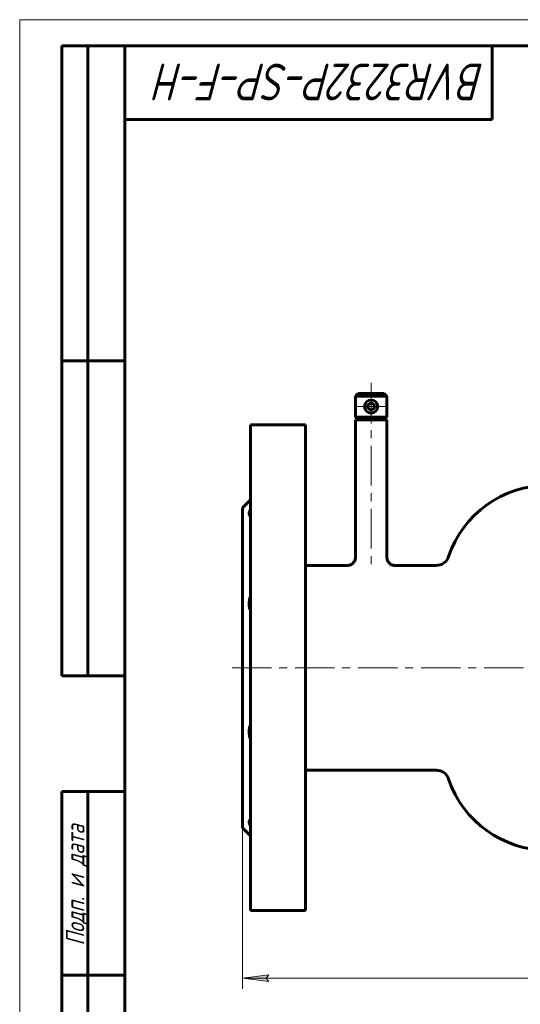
# Model space of a CAD drawing. Header units: millimetres. Extents: x 0 to 420, y 0 to 297.
# Tile 2 of 19: x 0 to 95, y 109 to 297. Entities that reach past the tile are written whole.
import ezdxf

# ---------------------------------------------------------------- set-up
doc = ezdxf.new("R2010")
doc.units = ezdxf.units.MM
for name, pattern in [('K5LT_AXLED', [12, 7.5, -1.5, 1.5, -1.5]), ('K5LT_BASIC', [0]), ('K5LT_THIN', [0])]:
    doc.linetypes.add(name, pattern=pattern)
doc.layers.add('Системный слой', color=7, linetype='Continuous')
doc.layers.add('Системный слой (1)', color=7, linetype='Continuous', true_color=0x6c6c6c)
doc.styles.add('KDIMTEXTSTYLE', font='GOST_AU.SHX', dxfattribs={"width": 0.96, "oblique": 15, "height": 5})
doc.styles.add('KTEXTSTYLE', font='GOST_AU.SHX', dxfattribs={"width": 0.96, "height": 5})
doc.dimstyles.new('KDIMSTYLE (0.50)', dxfattribs={"dimtxt": 5, "dimasz": 1, "dimexe": 2, "dimexo": 0, "dimgap": 1, "dimtad": 1, "dimlfac": 2, "dimtxsty": 'KDIMTEXTSTYLE', "dimsah": 1, "dimcen": 0, "dimdle": 1, "dimadec": 0, "dimazin": 0, "dimtfac": 0.667, "dimtmove": 0, "dimatfit": 3, "dimfxl": 1, "dimtvp": 1, "dimtolj": 1, "dimtzin": 0, "dimarcsym": 0})

# ---------------------------------------------------------------- blocks, each defined once
blk = doc.blocks.new('U0')
at = {"layer": 'Системный слой (1)', "color": 150, "linetype": 'K5LT_BASIC', "lineweight": 60, "true_color": 0x0080ff}
for p, q in [((43.94, 173.56), (43.94, 219.81)), ((43.94, 127.31), (43.94, 173.56))]:
    blk.add_line(p, q, dxfattribs=at)
blk = doc.blocks.new('U4')
at = {"layer": 'Системный слой (1)', "color": 150, "linetype": 'K5LT_BASIC', "lineweight": 60, "true_color": 0x0080ff}
for p, q in [((62.44, 193.06), (54.44, 193.06)), ((79.31, 193.06), (71.44, 193.06))]:
    blk.add_line(p, q, dxfattribs=at)
blk = doc.blocks.new('U7')
at = {"layer": 'Системный слой (1)', "color": 150, "linetype": 'K5LT_BASIC', "lineweight": 60, "true_color": 0x0080ff}
for p, q in [((54.44, 173.56), (54.44, 219.81)), ((54.44, 127.31), (54.44, 173.56))]:
    blk.add_line(p, q, dxfattribs=at)
blk = doc.blocks.new('D0')
at = {"layer": 'Системный слой (1)'}
for points in [[(47.44, 113.78), (46.94, 114.44), (47.44, 115.09), (42.44, 114.44)], [(197.44, 114.44), (192.44, 115.09), (192.94, 114.44), (192.44, 113.78)]]:
    blk.add_hatch(color=7, dxfattribs=at).paths.add_polyline_path(points)
at = {"layer": 'Системный слой (1)', "color": 7, "linetype": 'K5LT_THIN', "lineweight": 18}
for p, q in [((42.44, 143.06), (42.44, 112.44)), ((197.44, 143.06), (197.44, 112.44)), ((42.44, 114.44), (47.44, 115.09)), ((47.44, 113.78), (42.44, 114.44)), ((42.44, 114.44), (197.44, 114.44)), ((47.44, 115.09), (46.94, 114.44)), ((46.94, 114.44), (47.44, 113.78)), ((192.94, 114.44), (192.44, 115.09)), ((192.44, 115.09), (197.44, 114.44)), ((197.44, 114.44), (192.44, 113.78)), ((192.44, 113.78), (192.94, 114.44))]:
    blk.add_line(p, q, dxfattribs=at)
blk.add_wipeout([(112.02, 115.44), (112.02, 122.82), (127.23, 122.82), (127.23, 115.44)]).dxf.layer = 'Системный слой (1)'
at = {"layer": 'Системный слой (1)', "color": 7, "char_height": 5, "attachment_point": 1, "style": 'KTEXTSTYLE'}
for s, insert in [('\\H5.0;\\W1.000;\\Q15;\\Q15;\\W0.965;310', (112.02, 122.02)), ('\\H5.0;\\W1.000;\\Q15;\\Q15;\\W0.965;±', (120.22, 122.02)), ('\\H5.0;\\W1.000;\\Q15;\\Q15;\\W0.965;3', (123.13, 122.02))]:
    blk.add_mtext(s, dxfattribs=dict(at, insert=insert))
blk = doc.blocks.new('KDIMARROW_01')
at = {"layer": 'Системный слой'}
blk.add_hatch(color=0, dxfattribs=at).paths.add_polyline_path([(0, 0), (-5, 0.66), (-4.5, 0), (-5, -0.66)])
at = {"layer": 'Системный слой', "color": 0, "linetype": 'K5LT_THIN', "lineweight": 18}
for p, q in [((-4.5, 0), (-5, 0.66)), ((-5, 0.66), (0, 0)), ((0, 0), (-5, -0.66)), ((-5, -0.66), (-4.5, 0))]:
    blk.add_line(p, q, dxfattribs=at)
at = {"layer": 'Системный слой (1)', "color": 0, "linetype": 'K5LT_THIN', "lineweight": 18}
blk.add_line((328.68, 173.56), (328.18, 173.56), dxfattribs=at)
blk = doc.blocks.new('U40')
at = {"layer": 'Системный слой (1)', "color": 30, "linetype": 'K5LT_AXLED', "lineweight": 18, "true_color": 0xff8000}
for q in [(66.94, 226.56), (63.69, 223.31), (70.19, 223.31), (66.94, 220.06)]:
    blk.add_line((66.94, 223.31), q, dxfattribs=at)
blk = doc.blocks.new('U54')
at = {"color": 7, "linetype": 'K5LT_THIN', "lineweight": 18}
for p, q in [((0, 0), (0, 297)), ((0, 297), (420, 297))]:
    blk.add_line(p, q, dxfattribs=at)
at = {"color": 150, "linetype": 'K5LT_BASIC', "lineweight": 60, "true_color": 0x0080ff}
for p, q in [((8, 172), (8, 292)), ((20, 292), (8, 292)), ((13, 172), (13, 292)), ((20, 5), (20, 292)), ((20, 292), (415, 292)), ((90, 292), (90, 278)), ((90, 278), (20, 278)), ((20, 232), (8, 232)), ((20, 172), (8, 172)), ((8, 5), (8, 150)), ((20, 150), (8, 150)), ((13, 5), (13, 150)), ((20, 115), (8, 115))]:
    blk.add_line(p, q, dxfattribs=at)
at = {"color": 7, "attachment_point": 1, "style": 'KTEXTSTYLE'}
for s, insert, char_height, rotation in [('\\H5.0;\\W1.000;\\Q15;\\Q15;\\W0.965;\\H7.00;BVR3232P-SP-F-H', (88.59, 281.64), 7, 180), ('\\H5.0;\\W1.000;\\Q15;\\Q15;\\W0.965;\\H3.50;Подп. и дата', (8.82, 120.66), 3.5, 90)]:
    blk.add_mtext(s, dxfattribs=dict(at, insert=insert, char_height=char_height, rotation=rotation))

msp = doc.modelspace()

# ---------------------------------------------------------------- linework, layer by layer
at = {"layer": 'Системный слой (1)', "color": 30, "linetype": 'K5LT_AXLED', "lineweight": 18, "true_color": 0xff8000}
for p, q in [((66.9386, 227.8079), (66.9386, 192.0701)), ((40.4386, 173.5579), (199.4386, 173.5579))]:
    msp.add_line(p, q, dxfattribs=at)
at = {"layer": 'Системный слой (1)', "color": 150, "linetype": 'K5LT_BASIC', "lineweight": 60, "true_color": 0x0080ff}
for p, q in [((64.4386, 225.8079), (63.9386, 225.3079)), ((63.9386, 225.3079), (63.9386, 221.3079)), ((69.9386, 225.3079), (63.9386, 225.3079)), ((69.4386, 225.8079), (64.4386, 225.8079)), ((69.4386, 225.8079), (69.9386, 225.3079)), ((69.9386, 225.3079), (69.9386, 221.3079)), ((69.9386, 221.3079), (63.9386, 221.3079)), ((64.4386, 220.8079), (63.9386, 221.3079)), ((69.4386, 220.8079), (69.9386, 221.3079)), ((54.4386, 219.8079), (43.9386, 219.8079)), ((63.9386, 220.8079), (63.9386, 194.5579)), ((69.9386, 220.8079), (63.9386, 220.8079)), ((69.9386, 220.8079), (69.9386, 194.5579)), ((42.4386, 204.0579), (43.9386, 205.5579)), ((42.4386, 173.5579), (42.4386, 204.0579)), ((42.4386, 143.0579), (42.4386, 173.5579)), ((79.3118, 154.0579), (54.4386, 154.0579)), ((42.4386, 143.0579), (43.9386, 141.5579)), ((54.4386, 127.3079), (43.9386, 127.3079))]:
    msp.add_line(p, q, dxfattribs=at)
for centre, radius, start, end in [((66.9386, 223.3079), 1.25, 0, 180), ((66.9386, 223.3079), 1.25, 180, 0), ((66.9386, 223.3079), 0.625, 0, 180), ((66.9386, 223.3079), 0.625, 180, 0), ((100.5636, 188.375), 19.9329, 90, 161.325308), ((79.3118, 195.5579), 2.5, 270, 341.325308), ((79.3118, 151.5579), 2.5, 18.674692, 90), ((100.5636, 158.7408), 19.9329, 198.674692, 270)]:
    msp.add_arc(centre, radius, start, end, dxfattribs=at)
for points, knots in [([(43.9386, 203.6258), (43.8802, 203.5175), (43.8313, 203.4154), (43.7536, 203.2247), (43.725, 203.136), (43.6903, 202.973), (43.6849, 202.9014), (43.6973, 202.7775), (43.7152, 202.7252), (43.7728, 202.6422), (43.8106, 202.6116), (43.8818, 202.5782), (43.909, 202.5692), (43.9386, 202.5625)], [0.00059821, 0.00059821, 0.00059821, 0.00059821, 1.04848124, 1.04848124, 2.09696247, 2.09696247, 3.15057376, 3.15057376, 4.20418504, 4.20418504, 5.20659752, 5.20659752, 5.74122193, 5.74122193, 5.74122193, 5.74122193]), ([(63.9386, 194.5579), (63.9386, 194.4927), (63.9343, 194.4265), (63.9169, 194.295), (63.9036, 194.229), (63.8681, 194.0983), (63.8455, 194.0333), (63.7914, 193.9061), (63.7596, 193.8439), (63.6872, 193.7237), (63.6467, 193.666), (63.5573, 193.5561), (63.5088, 193.5045), (63.4045, 193.4081), (63.3489, 193.3635), (63.2321, 193.283), (63.1707, 193.2468), (63.0446, 193.184), (62.9793, 193.157), (62.8472, 193.113), (62.78, 193.0957), (62.6457, 193.0707), (62.5784, 193.0629), (62.4869, 193.0585), (62.4627, 193.0579), (62.4386, 193.0579)], [0, 0, 0, 0, 1.50610529, 1.50610529, 3.04231582, 3.04231582, 4.61280294, 4.61280294, 6.21069348, 6.21069348, 7.82636482, 7.82636482, 9.45053407, 9.45053407, 11.07929109, 11.07929109, 12.70340833, 12.70340833, 14.31271377, 14.31271377, 15.89703413, 15.89703413, 17.44696504, 17.44696504, 17.99869606, 17.99869606, 17.99869606, 17.99869606]), ([(69.9386, 194.5579), (69.9386, 194.4928), (69.9429, 194.4268), (69.9602, 194.2954), (69.9735, 194.2294), (70.009, 194.0987), (70.0315, 194.0337), (70.0856, 193.9066), (70.1173, 193.8444), (70.1897, 193.7242), (70.2301, 193.6666), (70.3194, 193.5567), (70.3679, 193.505), (70.4722, 193.4085), (70.5278, 193.364), (70.6445, 193.2834), (70.7058, 193.2472), (70.8319, 193.1843), (70.897, 193.1573), (71.029, 193.1133), (71.0961, 193.0959), (71.2304, 193.0709), (71.2977, 193.063), (71.3896, 193.0585), (71.4142, 193.0579), (71.4386, 193.0579)], [0, 0, 0, 0, 1.50372599, 1.50372599, 3.03893925, 3.03893925, 4.60933795, 4.60933795, 6.20630736, 6.20630736, 7.82104073, 7.82104073, 9.44525205, 9.44525205, 11.07406209, 11.07406209, 12.69735769, 12.69735769, 14.30530327, 14.30530327, 15.88825082, 15.88825082, 17.43834922, 17.43834922, 17.99869597, 17.99869597, 17.99869597, 17.99869597]), ([(43.9386, 187.0758), (43.909, 186.9915), (43.8818, 186.9069), (43.8106, 186.6626), (43.7728, 186.5019), (43.7152, 186.1695), (43.6973, 186.0024), (43.6849, 185.6747), (43.6903, 185.514), (43.725, 185.2002), (43.7536, 185.0517), (43.8313, 184.7695), (43.8802, 184.6357), (43.9386, 184.5087)], [0.46468187, 0.46468187, 0.46468187, 0.46468187, 0.99575627, 0.99575627, 1.99151254, 1.99151254, 3.03812765, 3.03812765, 4.08474276, 4.08474276, 5.12626188, 5.12626188, 6.16718676, 6.16718676, 6.16718676, 6.16718676]), ([(43.9386, 162.6071), (43.8802, 162.4801), (43.8313, 162.3463), (43.7536, 162.0641), (43.725, 161.9156), (43.6903, 161.6018), (43.6849, 161.4411), (43.6973, 161.1134), (43.7152, 160.9463), (43.7728, 160.6139), (43.8106, 160.4533), (43.8818, 160.2089), (43.909, 160.1243), (43.9386, 160.04)], [0.00059821, 0.00059821, 0.00059821, 0.00059821, 1.04848124, 1.04848124, 2.09696247, 2.09696247, 3.15057376, 3.15057376, 4.20418504, 4.20418504, 5.20659752, 5.20659752, 5.74121388, 5.74121388, 5.74121388, 5.74121388])]:
    msp.add_open_spline(points, degree=3, knots=knots, dxfattribs=at)

# ---------------------------------------------------------------- block references
at = {"layer": 'Системный слой (1)'}
for name in ['U40', 'U0', 'U7', 'U4']:
    msp.add_blockref(name, (0, 0), dxfattribs=at)

# ---------------------------------------------------------------- next in the draw order: dimensions: what is measured, and where the dimension line sits
at = {"layer": 'Системный слой (1)', "color": 7}
dim = msp.add_linear_dim(base=(42.4386, 114.4366), p1=(197.4386, 143.0579), p2=(42.4386, 143.0579), dimstyle='KDIMSTYLE (0.50)', override={"dimexo": 0, "dimpost": '\\H5.0;\\W0.965;\\Q15;<>', "dimblk1": 'KDIMARROW_01', "dimblk2": 'KDIMARROW_01', "dimse1": 0, "dimse2": 0, "dimclrt": 7, "dimtol": 1, "dimtp": 3, "dimtm": 3, "dimtdec": 5, "dimtolj": 1}, dxfattribs=at)
dim.commit()
dim.dimension.update_dxf_attribs({"geometry": 'D0', "text_midpoint": (119.9386, 114.4366), "dimtype": 160})

# ---------------------------------------------------------------- next in the draw order: linework, layer by layer
at = {"layer": 'Системный слой (1)', "color": 150, "linetype": 'K5LT_BASIC', "lineweight": 60, "true_color": 0x0080ff}
msp.add_open_spline([(43.9386, 144.5533), (43.909, 144.5466), (43.8818, 144.5376), (43.8106, 144.5042), (43.7728, 144.4737), (43.7152, 144.3906), (43.6973, 144.3384), (43.6849, 144.2144), (43.6903, 144.1428), (43.725, 143.9798), (43.7536, 143.8911), (43.8313, 143.7004), (43.8802, 143.5984), (43.9386, 143.49)], degree=3, knots=[0.46468187, 0.46468187, 0.46468187, 0.46468187, 0.99575627, 0.99575627, 1.99151254, 1.99151254, 3.03812765, 3.03812765, 4.08474276, 4.08474276, 5.12626188, 5.12626188, 6.16718676, 6.16718676, 6.16718676, 6.16718676], dxfattribs=at)

# ---------------------------------------------------------------- next in the draw order: block references
msp.add_blockref('U54', (0, 0))

doc.saveas('drawing.dxf')
